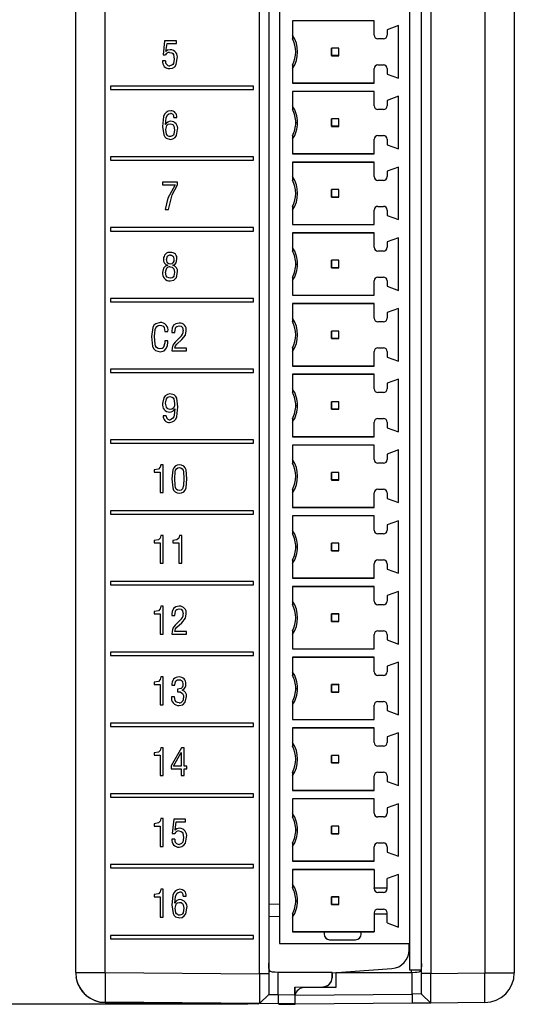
# Model space of a CAD drawing. Header units: millimetres. Extents: x 0 to 559, y 0 to 432.
# Tile 3 of 23: x 130 to 157, y 96 to 149. Entities that reach past the tile are written whole.
import ezdxf

# ---------------------------------------------------------------- set-up
doc = ezdxf.new("R2010")
doc.units = ezdxf.units.MM
doc.header["$LTSCALE"] = 2
doc.layers.add('DIMENSIONS', color=140, linetype='Continuous', lineweight=25)
doc.styles.add('SLDTEXTSTYLE0', font='TXT', dxfattribs={"width": 0.7})
doc.dimstyles.new('SLDDIMSTYLE0', dxfattribs={"dimtxt": 4.316016, "dimasz": 6.604, "dimexe": 0, "dimexo": 0.0625, "dimgap": 1.079004, "dimtad": 0, "dimtih": 1, "dimtoh": 1, "dimdec": 1, "dimrnd": 1e-09, "dimzin": 12, "dimdsep": 46, "dimtxsty": 'SLDTEXTSTYLE0', "dimsah": 1, "dimcen": 0.09, "dimadec": 0, "dimazin": 3, "dimtfac": 1, "dimtdec": 1, "dimtofl": 0, "dimtmove": 0, "dimatfit": 3, "dimfxl": 0, "dimfrac": 2, "dimtolj": 1, "dimtzin": 12, "dimarcsym": 0})

# ---------------------------------------------------------------- blocks, each defined once
blk = doc.blocks.new('_D')
at = {"layer": 'DIMENSIONS'}
for p, q in [((132.632, 200.337), (105.236, 200.337)), ((111.586, 200.337), (111.586, 155.89)), ((105.173, 148.064), (103.724, 148.064)), ((103.724, 148.064), (103.724, 141.204)), ((117.999, 148.064), (119.448, 148.064)), ((119.448, 148.064), (119.448, 141.204)), ((103.724, 141.204), (105.173, 141.204)), ((119.448, 141.204), (117.999, 141.204)), ((111.586, 95.791), (111.586, 140.238)), ((142.284, 95.791), (105.236, 95.791))]:
    blk.add_line(p, q, dxfattribs=at)
for points in [[(111.586, 200.337), (110.57, 193.733), (112.602, 193.733)], [(111.586, 95.791), (112.602, 102.395), (110.57, 102.395)]]:
    blk.add_solid(points, dxfattribs=at)
at = {"layer": 'DIMENSIONS', "char_height": 4.2333, "attachment_point": 1, "style": 'SLDTEXTSTYLE0'}
for s, insert in [('104.5', (103.378, 154.487)), ('4.12', (105.173, 146.662))]:
    blk.add_mtext(s, dxfattribs=dict(at, insert=insert))

msp = doc.modelspace()

# ---------------------------------------------------------------- linework, layer by layer
for p, q in [((142.921, 97.426), (142.921, 169.231)), ((143.416, 169.231), (143.416, 97.426)), ((151.629, 97.455), (151.629, 169.214)), ((152.129, 168.964), (152.129, 97.455)), ((155.043, 168.964), (155.043, 97.481)), ((156.629, 168.964), (156.629, 97.481)), ((143.987, 168.402), (143.987, 99.067)), ((150.987, 168.402), (150.987, 99.067)), ((150.989, 168.214), (150.989, 97.644)), ((134.603, 97.498), (134.603, 162.371)), ((133.017, 97.498), (133.017, 162.121)), ((149.087, 148.742), (144.687, 148.742)), ((144.687, 148.742), (144.687, 147.771)), ((149.087, 148.732), (144.687, 148.732)), ((149.087, 147.962), (149.087, 148.742)), ((150.387, 148.477), (149.787, 148.258)), ((150.387, 145.647), (150.387, 148.477)), ((149.787, 148.258), (149.787, 147.962)), ((137.803, 147.665), (137.718, 146.898)), ((137.803, 147.665), (137.719, 146.898)), ((138.437, 147.665), (137.803, 147.665)), ((137.868, 147.082), (137.935, 147.519)), ((137.935, 147.519), (138.437, 147.519)), ((138.437, 147.519), (138.437, 147.665)), ((149.587, 147.762), (149.287, 147.762)), ((137.718, 146.898), (137.86, 146.898)), ((137.872, 147.078), (137.868, 147.082)), ((137.872, 147.078), (137.872, 147.078)), ((138.072, 147.036), (138.072, 147.036)), ((146.787, 147.262), (146.781, 147.267)), ((147.192, 147.267), (146.781, 147.267)), ((146.781, 147.267), (146.781, 146.857)), ((146.787, 146.862), (146.781, 146.857)), ((146.781, 146.857), (147.192, 146.857)), ((147.187, 147.262), (146.787, 147.262)), ((146.787, 146.862), (146.787, 147.262)), ((147.187, 146.862), (146.787, 146.862)), ((147.192, 147.267), (147.187, 147.262)), ((147.187, 146.862), (147.187, 147.262)), ((147.192, 146.857), (147.187, 146.862)), ((147.192, 146.857), (147.192, 147.267)), ((137.858, 146.587), (137.693, 146.587)), ((138.082, 146.311), (138.082, 146.311)), ((138.324, 146.679), (138.324, 146.679)), ((144.687, 146.353), (144.687, 145.382)), ((149.287, 146.362), (149.587, 146.362)), ((149.087, 145.382), (149.087, 146.162)), ((149.787, 146.162), (149.787, 145.866)), ((149.787, 145.866), (150.387, 145.647)), ((144.687, 145.392), (149.087, 145.392)), ((144.687, 145.382), (149.087, 145.382)), ((142.59, 145.221), (134.891, 145.221)), ((134.891, 145.221), (134.891, 145.041)), ((134.891, 145.221), (134.891, 145.041)), ((134.891, 145.041), (142.59, 145.041)), ((142.59, 145.041), (142.59, 145.221)), ((149.087, 144.937), (144.687, 144.937)), ((144.687, 144.937), (144.687, 143.966)), ((149.087, 144.927), (144.687, 144.927)), ((149.087, 144.157), (149.087, 144.937)), ((150.387, 144.672), (149.787, 144.453)), ((149.787, 144.453), (149.787, 144.157)), ((150.387, 141.842), (150.387, 144.672)), ((138.113, 143.746), (138.113, 143.746)), ((149.587, 143.957), (149.287, 143.957)), ((137.862, 143.155), (137.858, 143.155)), ((137.862, 143.155), (137.862, 143.155)), ((138.105, 143.189), (138.105, 143.189)), ((138.307, 143.531), (138.468, 143.532)), ((144.867, 143.257), (144.967, 143.257)), ((146.781, 143.462), (146.781, 143.052)), ((146.787, 143.457), (146.781, 143.462)), ((147.192, 143.462), (146.781, 143.462)), ((146.787, 143.057), (146.787, 143.457)), ((147.187, 143.457), (146.787, 143.457)), ((147.192, 143.462), (147.187, 143.457)), ((147.187, 143.057), (147.187, 143.457)), ((147.192, 143.052), (147.192, 143.462)), ((137.694, 143.052), (137.693, 143.052)), ((138.342, 142.869), (138.343, 142.869)), ((138.343, 142.869), (138.343, 142.869)), ((146.787, 143.057), (146.781, 143.052)), ((146.781, 143.052), (147.192, 143.052)), ((147.187, 143.057), (146.787, 143.057)), ((147.192, 143.052), (147.187, 143.057)), ((138.117, 142.501), (138.117, 142.501)), ((138.121, 142.355), (138.121, 142.355)), ((144.687, 142.548), (144.687, 141.577)), ((149.087, 141.577), (149.087, 142.357)), ((149.287, 142.557), (149.587, 142.557)), ((149.787, 142.357), (149.787, 142.061)), ((149.787, 142.061), (150.387, 141.842)), ((144.687, 141.587), (149.087, 141.587)), ((144.687, 141.577), (149.087, 141.577)), ((142.59, 141.411), (134.891, 141.411)), ((134.891, 141.411), (134.891, 141.231)), ((134.891, 141.411), (134.891, 141.231)), ((134.891, 141.231), (142.59, 141.231)), ((142.59, 141.231), (142.59, 141.411)), ((149.087, 141.127), (144.687, 141.127)), ((144.687, 141.127), (144.687, 140.156)), ((149.087, 141.117), (144.687, 141.117)), ((149.087, 140.347), (149.087, 141.127)), ((150.387, 140.862), (149.787, 140.643)), ((149.787, 140.643), (149.787, 140.347)), ((150.387, 138.032), (150.387, 140.862)), ((138.507, 140.045), (137.693, 140.045)), ((137.693, 140.045), (137.693, 139.899)), ((137.694, 140.045), (137.694, 139.899)), ((138.507, 139.911), (138.507, 140.045)), ((149.587, 140.147), (149.287, 140.147)), ((137.693, 139.899), (138.371, 139.899)), ((138.371, 139.899), (138.371, 139.899)), ((146.787, 139.647), (146.781, 139.652)), ((147.192, 139.652), (146.781, 139.652)), ((146.781, 139.652), (146.781, 139.242)), ((147.187, 139.647), (146.787, 139.647)), ((146.787, 139.247), (146.787, 139.647)), ((147.192, 139.652), (147.187, 139.647)), ((147.187, 139.247), (147.187, 139.647)), ((147.192, 139.242), (147.192, 139.652)), ((146.787, 139.247), (146.781, 139.242)), ((146.781, 139.242), (147.192, 139.242)), ((147.187, 139.247), (146.787, 139.247)), ((147.192, 139.242), (147.187, 139.247)), ((137.835, 138.582), (138.019, 138.582)), ((144.687, 138.738), (144.687, 137.767)), ((149.087, 137.767), (149.087, 138.547)), ((149.287, 138.747), (149.587, 138.747)), ((149.787, 138.547), (149.787, 138.251)), ((149.787, 138.251), (150.387, 138.032)), ((142.59, 137.601), (134.891, 137.601)), ((134.891, 137.601), (134.891, 137.421)), ((134.891, 137.601), (134.891, 137.421)), ((134.891, 137.421), (142.59, 137.421)), ((142.59, 137.421), (142.59, 137.601)), ((144.687, 137.777), (149.087, 137.777)), ((144.687, 137.767), (149.087, 137.767)), ((149.087, 137.322), (144.687, 137.322)), ((144.687, 137.322), (144.687, 136.351)), ((149.087, 137.312), (144.687, 137.312)), ((149.087, 136.542), (149.087, 137.322)), ((150.387, 137.057), (149.787, 136.838)), ((149.787, 136.838), (149.787, 136.542)), ((150.387, 134.227), (150.387, 137.057)), ((149.587, 136.342), (149.287, 136.342)), ((137.749, 135.912), (137.749, 135.912)), ((137.914, 135.894), (137.914, 135.894)), ((138.114, 136.126), (138.114, 136.126)), ((138.305, 135.888), (138.305, 135.888)), ((146.787, 135.842), (146.781, 135.847)), ((147.192, 135.847), (146.781, 135.847)), ((146.781, 135.847), (146.781, 135.437)), ((146.787, 135.442), (146.787, 135.842)), ((147.187, 135.842), (146.787, 135.842)), ((147.192, 135.847), (147.187, 135.842)), ((147.187, 135.442), (147.187, 135.842)), ((147.192, 135.437), (147.192, 135.847)), ((137.693, 135.194), (137.693, 135.194)), ((137.858, 135.2), (137.858, 135.2)), ((137.981, 135.577), (137.981, 135.573)), ((137.981, 135.577), (137.981, 135.577)), ((137.981, 135.577), (137.981, 135.573)), ((137.981, 135.573), (137.981, 135.573)), ((138.1, 135.495), (138.1, 135.495)), ((138.116, 135.641), (138.116, 135.641)), ((138.244, 135.573), (138.244, 135.577)), ((138.342, 135.202), (138.342, 135.202)), ((144.867, 135.642), (144.967, 135.642)), ((146.787, 135.442), (146.781, 135.437)), ((146.781, 135.437), (147.192, 135.437)), ((147.187, 135.442), (146.787, 135.442)), ((147.192, 135.437), (147.187, 135.442)), ((138.109, 134.735), (138.108, 134.735)), ((138.113, 134.881), (138.112, 134.881)), ((144.687, 134.933), (144.687, 133.962)), ((149.087, 133.962), (149.087, 134.742)), ((149.287, 134.942), (149.587, 134.942)), ((149.787, 134.742), (149.787, 134.446)), ((149.787, 134.446), (150.387, 134.227)), ((142.59, 133.791), (134.891, 133.791)), ((134.891, 133.791), (134.891, 133.611)), ((134.891, 133.791), (134.891, 133.611)), ((134.891, 133.611), (142.59, 133.611)), ((142.59, 133.611), (142.59, 133.791)), ((144.687, 133.972), (149.087, 133.972)), ((144.687, 133.962), (149.087, 133.962)), ((149.087, 133.512), (144.687, 133.512)), ((144.687, 133.512), (144.687, 132.541)), ((149.087, 133.502), (144.687, 133.502)), ((149.087, 132.732), (149.087, 133.512)), ((150.387, 133.247), (149.787, 133.028)), ((150.387, 130.417), (150.387, 133.247)), ((149.587, 132.532), (149.287, 132.532)), ((149.787, 133.028), (149.787, 132.732)), ((137.556, 132.353), (137.556, 132.353)), ((137.568, 132.499), (137.568, 132.499)), ((137.825, 132.019), (137.986, 132.019)), ((138.196, 132.046), (138.196, 131.954)), ((138.196, 132.046), (138.196, 132.046)), ((138.196, 132.046), (138.196, 131.954)), ((138.289, 132.347), (138.289, 132.347)), ((138.581, 132.316), (138.58, 132.316)), ((138.589, 132.462), (138.589, 132.462)), ((138.806, 132.05), (138.806, 132.05)), ((146.787, 132.032), (146.781, 132.037)), ((147.192, 132.037), (146.781, 132.037)), ((146.781, 132.037), (146.781, 131.627)), ((147.187, 132.032), (146.787, 132.032)), ((146.787, 131.632), (146.787, 132.032)), ((147.192, 132.037), (147.187, 132.032)), ((147.187, 131.632), (147.187, 132.032)), ((147.192, 131.627), (147.192, 132.037)), ((137.1, 131.733), (137.1, 131.733)), ((137.986, 131.504), (137.825, 131.505)), ((138.196, 131.954), (138.357, 131.954)), ((138.647, 131.712), (138.365, 131.434)), ((138.648, 131.712), (138.365, 131.434)), ((138.467, 131.328), (138.735, 131.575)), ((138.648, 131.712), (138.647, 131.712)), ((146.787, 131.632), (146.781, 131.627)), ((146.781, 131.627), (147.192, 131.627)), ((147.187, 131.632), (146.787, 131.632)), ((147.192, 131.627), (147.187, 131.632)), ((137.556, 131.071), (137.556, 131.071)), ((137.57, 130.925), (137.57, 130.925)), ((137.815, 131.401), (137.815, 131.401)), ((138.194, 130.962), (138.985, 130.962)), ((138.252, 131.283), (138.252, 131.283)), ((138.985, 131.108), (138.359, 131.108)), ((138.365, 131.434), (138.365, 131.434)), ((138.985, 130.962), (138.985, 131.108)), ((144.687, 131.123), (144.687, 130.152)), ((149.087, 130.152), (149.087, 130.932)), ((149.287, 131.132), (149.587, 131.132)), ((149.787, 130.932), (149.787, 130.636)), ((149.787, 130.636), (150.387, 130.417)), ((142.59, 129.981), (134.891, 129.981)), ((134.891, 129.981), (134.891, 129.801)), ((134.891, 129.981), (134.891, 129.801)), ((142.59, 129.801), (142.59, 129.981)), ((144.687, 130.162), (149.087, 130.162)), ((144.687, 130.152), (149.087, 130.152)), ((134.891, 129.801), (142.59, 129.801)), ((149.087, 129.707), (144.687, 129.707)), ((144.687, 129.707), (144.687, 128.736)), ((149.087, 129.697), (144.687, 129.697)), ((149.087, 128.927), (149.087, 129.707)), ((150.387, 129.442), (149.787, 129.223)), ((150.387, 126.612), (150.387, 129.442)), ((149.787, 129.223), (149.787, 128.927)), ((138.088, 128.652), (138.088, 128.652)), ((138.094, 128.506), (138.094, 128.506)), ((149.587, 128.727), (149.287, 128.727)), ((137.693, 128.128), (137.693, 128.128)), ((138.096, 127.817), (138.096, 127.817)), ((138.345, 128.132), (138.345, 128.132)), ((138.345, 128.132), (138.345, 128.132)), ((138.357, 127.852), (138.361, 127.852)), ((138.361, 127.852), (138.361, 127.852)), ((144.867, 128.027), (144.967, 128.027)), ((146.787, 128.227), (146.781, 128.232)), ((147.192, 128.232), (146.781, 128.232)), ((146.781, 128.232), (146.781, 127.822)), ((146.787, 127.827), (146.781, 127.822)), ((146.781, 127.822), (147.192, 127.822)), ((147.187, 128.227), (146.787, 128.227)), ((146.787, 127.827), (146.787, 128.227)), ((147.187, 127.827), (146.787, 127.827)), ((147.192, 128.232), (147.187, 128.227)), ((147.187, 127.827), (147.187, 128.227)), ((147.192, 127.822), (147.187, 127.827)), ((147.192, 127.822), (147.192, 128.232)), ((137.893, 127.475), (137.732, 127.476)), ((138.076, 127.671), (138.076, 127.671)), ((138.096, 127.261), (138.096, 127.261)), ((144.687, 127.318), (144.687, 126.347)), ((149.287, 127.327), (149.587, 127.327)), ((138.076, 127.115), (138.076, 127.115)), ((149.087, 126.347), (149.087, 127.127)), ((149.787, 127.127), (149.787, 126.831)), ((149.787, 126.831), (150.387, 126.612)), ((142.59, 126.171), (134.891, 126.171)), ((134.891, 126.171), (134.891, 125.991)), ((134.891, 126.171), (134.891, 125.991)), ((142.59, 125.991), (142.59, 126.171)), ((144.687, 126.357), (149.087, 126.357)), ((144.687, 126.347), (149.087, 126.347)), ((134.891, 125.991), (142.59, 125.991)), ((149.087, 125.897), (144.687, 125.897)), ((144.687, 125.897), (144.687, 124.926)), ((149.087, 125.887), (144.687, 125.887)), ((149.087, 125.117), (149.087, 125.897)), ((150.387, 125.632), (149.787, 125.413)), ((150.387, 122.802), (150.387, 125.632)), ((149.787, 125.413), (149.787, 125.117)), ((137.245, 124.564), (137.245, 124.436)), ((137.245, 124.564), (137.245, 124.564)), ((137.245, 124.564), (137.245, 124.436)), ((137.726, 124.842), (137.6, 124.842)), ((137.726, 123.342), (137.726, 124.842)), ((138.6, 124.842), (138.6, 124.842)), ((138.6, 124.696), (138.6, 124.696)), ((149.587, 124.917), (149.287, 124.917)), ((137.245, 124.436), (137.565, 124.436)), ((137.565, 124.436), (137.565, 123.342)), ((137.566, 124.436), (137.565, 124.436)), ((137.566, 124.436), (137.566, 123.342)), ((138.194, 124.076), (138.194, 124.076)), ((138.359, 124.103), (138.359, 124.103)), ((138.843, 124.103), (138.843, 124.103)), ((146.787, 124.417), (146.781, 124.422)), ((147.192, 124.422), (146.781, 124.422)), ((146.781, 124.422), (146.781, 124.012)), ((147.187, 124.417), (146.787, 124.417)), ((146.787, 124.017), (146.787, 124.417)), ((147.192, 124.422), (147.187, 124.417)), ((147.187, 124.017), (147.187, 124.417)), ((147.192, 124.012), (147.192, 124.422)), ((144.687, 123.508), (144.687, 122.537)), ((146.787, 124.017), (146.781, 124.012)), ((146.781, 124.012), (147.192, 124.012)), ((147.187, 124.017), (146.787, 124.017)), ((147.192, 124.012), (147.187, 124.017)), ((149.287, 123.517), (149.587, 123.517)), ((137.565, 123.342), (137.726, 123.342)), ((138.6, 123.451), (138.6, 123.451)), ((138.6, 123.305), (138.6, 123.305)), ((138.6, 123.305), (138.6, 123.305)), ((149.087, 122.537), (149.087, 123.317)), ((149.787, 123.317), (149.787, 123.021)), ((149.787, 123.021), (150.387, 122.802)), ((144.687, 122.547), (149.087, 122.547)), ((144.687, 122.537), (149.087, 122.537)), ((142.59, 122.361), (134.891, 122.361)), ((134.891, 122.361), (134.891, 122.181)), ((134.891, 122.361), (134.891, 122.181)), ((134.891, 122.181), (142.59, 122.181)), ((142.59, 122.181), (142.59, 122.361)), ((149.087, 122.092), (144.687, 122.092)), ((144.687, 122.092), (144.687, 121.121)), ((149.087, 122.082), (144.687, 122.082)), ((149.087, 121.312), (149.087, 122.092)), ((150.387, 121.827), (149.787, 121.608)), ((149.787, 121.608), (149.787, 121.312)), ((150.387, 118.997), (150.387, 121.827)), ((137.726, 121.032), (137.6, 121.032)), ((137.726, 119.532), (137.726, 121.032)), ((138.728, 121.032), (138.602, 121.032)), ((138.728, 119.532), (138.728, 121.032)), ((149.587, 121.112), (149.287, 121.112)), ((133.017, 120.438), (133.014, 120.438)), ((137.245, 120.754), (137.245, 120.626)), ((137.245, 120.754), (137.245, 120.754)), ((137.245, 120.754), (137.245, 120.626)), ((137.245, 120.626), (137.565, 120.626)), ((137.565, 120.626), (137.565, 119.532)), ((137.566, 120.626), (137.565, 120.626)), ((137.566, 120.626), (137.566, 119.532)), ((138.246, 120.754), (138.246, 120.626)), ((138.247, 120.754), (138.246, 120.754)), ((138.246, 120.626), (138.567, 120.626)), ((138.247, 120.754), (138.247, 120.626)), ((138.567, 120.626), (138.567, 119.532)), ((138.567, 120.626), (138.567, 120.626)), ((138.567, 120.626), (138.567, 119.532)), ((144.867, 120.412), (144.967, 120.412)), ((146.787, 120.612), (146.781, 120.617)), ((147.192, 120.617), (146.781, 120.617)), ((146.781, 120.617), (146.781, 120.207)), ((147.187, 120.612), (146.787, 120.612)), ((146.787, 120.212), (146.787, 120.612)), ((147.192, 120.617), (147.187, 120.612)), ((147.187, 120.212), (147.187, 120.612)), ((147.192, 120.207), (147.192, 120.617)), ((146.787, 120.212), (146.781, 120.207)), ((146.781, 120.207), (147.192, 120.207)), ((147.187, 120.212), (146.787, 120.212)), ((147.192, 120.207), (147.187, 120.212)), ((137.565, 119.532), (137.726, 119.532)), ((138.567, 119.532), (138.728, 119.532)), ((144.687, 119.703), (144.687, 118.732)), ((149.087, 118.732), (149.087, 119.512)), ((149.287, 119.712), (149.587, 119.712)), ((149.787, 119.512), (149.787, 119.216)), ((144.687, 118.742), (149.087, 118.742)), ((144.687, 118.732), (149.087, 118.732)), ((149.787, 119.216), (150.387, 118.997)), ((142.59, 118.551), (134.891, 118.551)), ((134.891, 118.551), (134.891, 118.371)), ((134.891, 118.551), (134.891, 118.371)), ((134.891, 118.371), (142.59, 118.371)), ((142.59, 118.371), (142.59, 118.551)), ((149.087, 118.282), (144.687, 118.282)), ((144.687, 118.282), (144.687, 117.311)), ((149.087, 118.272), (144.687, 118.272)), ((149.087, 117.502), (149.087, 118.282)), ((150.387, 118.017), (149.787, 117.798)), ((149.787, 117.798), (149.787, 117.502)), ((150.387, 115.187), (150.387, 118.017)), ((137.726, 117.222), (137.6, 117.222)), ((137.726, 115.722), (137.726, 117.222)), ((138.589, 117.222), (138.589, 117.222)), ((149.587, 117.302), (149.287, 117.302)), ((137.245, 116.944), (137.245, 116.816)), ((137.245, 116.944), (137.245, 116.944)), ((137.245, 116.944), (137.245, 116.816)), ((137.245, 116.816), (137.565, 116.816)), ((137.565, 116.816), (137.565, 115.722)), ((137.566, 116.816), (137.565, 116.816)), ((137.566, 116.816), (137.566, 115.722)), ((138.196, 116.806), (138.196, 116.714)), ((138.196, 116.806), (138.196, 116.806)), ((138.196, 116.806), (138.196, 116.714)), ((138.196, 116.714), (138.357, 116.714)), ((138.289, 117.107), (138.289, 117.107)), ((138.581, 117.076), (138.58, 117.076)), ((138.806, 116.81), (138.806, 116.81)), ((146.781, 116.807), (146.781, 116.397)), ((146.787, 116.802), (146.781, 116.807)), ((147.192, 116.807), (146.781, 116.807)), ((146.787, 116.402), (146.787, 116.802)), ((147.187, 116.802), (146.787, 116.802)), ((147.192, 116.807), (147.187, 116.802)), ((147.187, 116.402), (147.187, 116.802)), ((147.192, 116.397), (147.192, 116.807)), ((138.647, 116.472), (138.365, 116.194)), ((138.648, 116.472), (138.365, 116.194)), ((138.365, 116.194), (138.365, 116.194)), ((138.467, 116.088), (138.735, 116.335)), ((138.648, 116.472), (138.647, 116.472)), ((146.787, 116.402), (146.781, 116.397)), ((146.781, 116.397), (147.192, 116.397)), ((147.187, 116.402), (146.787, 116.402)), ((147.192, 116.397), (147.187, 116.402)), ((137.565, 115.722), (137.726, 115.722)), ((138.194, 115.722), (138.985, 115.722)), ((138.252, 116.043), (138.252, 116.043)), ((138.985, 115.868), (138.359, 115.868)), ((138.985, 115.722), (138.985, 115.868)), ((144.687, 115.893), (144.687, 114.922)), ((149.087, 114.922), (149.087, 115.702)), ((149.287, 115.902), (149.587, 115.902)), ((149.787, 115.702), (149.787, 115.406)), ((149.787, 115.406), (150.387, 115.187)), ((142.59, 114.741), (134.891, 114.741)), ((134.891, 114.741), (134.891, 114.561)), ((134.891, 114.741), (134.891, 114.561)), ((134.891, 114.561), (142.59, 114.561)), ((142.59, 114.561), (142.59, 114.741)), ((144.687, 114.932), (149.087, 114.932)), ((144.687, 114.922), (149.087, 114.922)), ((149.087, 114.477), (144.687, 114.477)), ((144.687, 114.477), (144.687, 113.506)), ((149.087, 114.467), (144.687, 114.467)), ((149.087, 113.697), (149.087, 114.477)), ((150.387, 114.212), (149.787, 113.993)), ((149.787, 113.993), (149.787, 113.697)), ((150.387, 111.382), (150.387, 114.212)), ((149.587, 113.497), (149.287, 113.497)), ((137.245, 113.134), (137.245, 113.006)), ((137.245, 113.134), (137.245, 113.134)), ((137.245, 113.134), (137.245, 113.006)), ((137.245, 113.006), (137.565, 113.006)), ((137.565, 113.006), (137.565, 111.912)), ((137.566, 113.006), (137.565, 113.006)), ((137.566, 113.006), (137.566, 111.912)), ((137.726, 113.412), (137.6, 113.412)), ((137.726, 111.912), (137.726, 113.412)), ((138.196, 112.971), (138.357, 112.971)), ((138.587, 113.266), (138.587, 113.266)), ((138.789, 113.019), (138.789, 113.019)), ((146.781, 113.002), (146.781, 112.592)), ((146.787, 112.997), (146.781, 113.002)), ((147.192, 113.002), (146.781, 113.002)), ((146.787, 112.597), (146.787, 112.997)), ((147.187, 112.997), (146.787, 112.997)), ((147.192, 113.002), (147.187, 112.997)), ((147.187, 112.597), (147.187, 112.997)), ((147.192, 112.592), (147.192, 113.002)), ((138.491, 112.763), (138.491, 112.617)), ((138.491, 112.763), (138.491, 112.763)), ((138.491, 112.763), (138.491, 112.617)), ((138.491, 112.617), (138.491, 112.617)), ((138.748, 112.704), (138.748, 112.708)), ((144.867, 112.797), (144.967, 112.797)), ((146.787, 112.597), (146.781, 112.592)), ((146.781, 112.592), (147.192, 112.592)), ((147.187, 112.597), (146.787, 112.597)), ((147.192, 112.592), (147.187, 112.597)), ((137.565, 111.912), (137.726, 111.912)), ((138.34, 112.351), (138.176, 112.351)), ((138.583, 111.875), (138.583, 111.875)), ((138.597, 112.021), (138.596, 112.021)), ((138.826, 112.297), (138.826, 112.297)), ((144.687, 112.088), (144.687, 111.117)), ((149.087, 111.117), (149.087, 111.897)), ((149.287, 112.097), (149.587, 112.097)), ((149.787, 111.897), (149.787, 111.601)), ((149.787, 111.601), (150.387, 111.382)), ((142.59, 110.931), (134.891, 110.931)), ((134.891, 110.931), (134.891, 110.751)), ((134.891, 110.931), (134.891, 110.751)), ((142.59, 110.751), (142.59, 110.931)), ((144.687, 111.127), (149.087, 111.127)), ((144.687, 111.117), (149.087, 111.117)), ((134.891, 110.751), (142.59, 110.751)), ((149.087, 110.667), (144.687, 110.667)), ((144.687, 110.667), (144.687, 109.696)), ((149.087, 110.657), (144.687, 110.657)), ((149.087, 109.887), (149.087, 110.667)), ((150.387, 110.402), (149.787, 110.183)), ((150.387, 107.572), (150.387, 110.402)), ((149.787, 110.183), (149.787, 109.887)), ((137.245, 109.324), (137.245, 109.196)), ((137.245, 109.324), (137.245, 109.324)), ((137.245, 109.324), (137.245, 109.196)), ((137.245, 109.196), (137.565, 109.196)), ((137.565, 109.196), (137.565, 108.102)), ((137.566, 109.196), (137.565, 109.196)), ((137.566, 109.196), (137.566, 108.102)), ((137.726, 109.602), (137.6, 109.602)), ((137.726, 108.102), (137.726, 109.602)), ((138.71, 109.602), (138.157, 108.623)), ((138.71, 109.602), (138.157, 108.623)), ((138.285, 108.619), (138.693, 109.34)), ((138.693, 109.34), (138.697, 109.34)), ((138.697, 109.34), (138.697, 109.34)), ((138.697, 109.34), (138.697, 108.619)), ((138.697, 109.34), (138.697, 108.619)), ((138.858, 109.602), (138.71, 109.602)), ((138.858, 108.619), (138.858, 109.602)), ((146.781, 109.192), (146.781, 108.782)), ((146.787, 109.187), (146.781, 109.192)), ((147.192, 109.192), (146.781, 109.192)), ((147.192, 109.192), (147.187, 109.187)), ((147.192, 108.782), (147.192, 109.192)), ((149.587, 109.687), (149.287, 109.687)), ((146.787, 108.787), (146.781, 108.782)), ((146.781, 108.782), (147.192, 108.782)), ((146.787, 108.787), (146.787, 109.187)), ((147.187, 109.187), (146.787, 109.187)), ((147.187, 108.787), (146.787, 108.787)), ((147.187, 108.787), (147.187, 109.187)), ((147.192, 108.782), (147.187, 108.787)), ((138.157, 108.623), (138.157, 108.473)), ((138.157, 108.623), (138.157, 108.623)), ((138.157, 108.623), (138.157, 108.473)), ((138.157, 108.473), (138.697, 108.473)), ((138.697, 108.619), (138.285, 108.619)), ((138.697, 108.619), (138.697, 108.619)), ((138.697, 108.473), (138.697, 108.102)), ((138.697, 108.473), (138.697, 108.473)), ((138.697, 108.473), (138.697, 108.102)), ((138.992, 108.619), (138.858, 108.619)), ((138.858, 108.102), (138.858, 108.473)), ((138.858, 108.473), (138.992, 108.473)), ((138.992, 108.473), (138.992, 108.619)), ((144.687, 108.278), (144.687, 107.307)), ((149.287, 108.287), (149.587, 108.287)), ((137.565, 108.102), (137.726, 108.102)), ((138.697, 108.102), (138.858, 108.102)), ((149.087, 107.307), (149.087, 108.087)), ((149.787, 108.087), (149.787, 107.791)), ((149.787, 107.791), (150.387, 107.572)), ((142.59, 107.121), (134.891, 107.121)), ((134.891, 107.121), (134.891, 106.941)), ((134.891, 107.121), (134.891, 106.941)), ((142.59, 106.941), (142.59, 107.121)), ((144.687, 107.317), (149.087, 107.317)), ((144.687, 107.307), (149.087, 107.307)), ((134.891, 106.941), (142.59, 106.941)), ((149.087, 106.857), (144.687, 106.857)), ((144.687, 106.857), (144.687, 105.886)), ((149.087, 106.847), (144.687, 106.847)), ((149.087, 106.077), (149.087, 106.857)), ((150.387, 106.592), (149.787, 106.373)), ((150.387, 103.762), (150.387, 106.592)), ((149.787, 106.373), (149.787, 106.077)), ((137.245, 105.514), (137.245, 105.386)), ((137.245, 105.514), (137.245, 105.514)), ((137.245, 105.514), (137.245, 105.386)), ((137.726, 105.792), (137.6, 105.792)), ((137.726, 104.292), (137.726, 105.792)), ((138.303, 105.755), (138.219, 104.988)), ((138.303, 105.755), (138.219, 104.988)), ((138.938, 105.755), (138.303, 105.755)), ((138.369, 105.172), (138.435, 105.609)), ((138.435, 105.609), (138.938, 105.609)), ((138.938, 105.609), (138.938, 105.755)), ((149.587, 105.877), (149.287, 105.877)), ((137.245, 105.386), (137.565, 105.386)), ((137.565, 105.386), (137.565, 104.292)), ((137.566, 105.386), (137.565, 105.386)), ((137.566, 105.386), (137.566, 104.292)), ((138.219, 104.988), (138.361, 104.988)), ((138.373, 105.168), (138.369, 105.172)), ((138.373, 105.168), (138.373, 105.168)), ((138.573, 105.126), (138.572, 105.126)), ((144.867, 105.177), (144.967, 105.177)), ((146.787, 105.377), (146.781, 105.382)), ((147.192, 105.382), (146.781, 105.382)), ((146.781, 105.382), (146.781, 104.972)), ((146.787, 104.977), (146.781, 104.972)), ((146.781, 104.972), (147.192, 104.972)), ((146.787, 104.977), (146.787, 105.377)), ((147.187, 105.377), (146.787, 105.377)), ((147.187, 104.977), (146.787, 104.977)), ((147.192, 105.382), (147.187, 105.377)), ((147.187, 104.977), (147.187, 105.377)), ((147.192, 104.972), (147.187, 104.977)), ((147.192, 104.972), (147.192, 105.382)), ((138.359, 104.677), (138.194, 104.677)), ((138.825, 104.769), (138.824, 104.769)), ((144.687, 104.468), (144.687, 103.497)), ((149.287, 104.477), (149.587, 104.477)), ((137.565, 104.292), (137.726, 104.292)), ((138.583, 104.401), (138.583, 104.401)), ((149.087, 103.497), (149.087, 104.277)), ((149.787, 104.277), (149.787, 103.981)), ((149.787, 103.981), (150.387, 103.762)), ((144.687, 103.507), (149.087, 103.507)), ((144.687, 103.497), (149.087, 103.497)), ((142.59, 103.311), (134.891, 103.311)), ((134.891, 103.311), (134.891, 103.131)), ((134.891, 103.311), (134.891, 103.131)), ((134.891, 103.131), (142.59, 103.131)), ((142.59, 103.131), (142.59, 103.311)), ((149.087, 103.047), (144.687, 103.047)), ((144.687, 103.047), (144.687, 102.076)), ((149.087, 103.037), (144.687, 103.037)), ((149.087, 103.047), (149.087, 102.067)), ((150.387, 102.782), (149.787, 102.563)), ((149.787, 102.067), (149.787, 102.563)), ((150.387, 99.952), (150.387, 102.782)), ((137.726, 101.982), (137.6, 101.982)), ((137.726, 100.482), (137.726, 101.982)), ((138.614, 101.836), (138.614, 101.836)), ((149.087, 102.067), (149.787, 102.067)), ((149.087, 102.017), (149.087, 102.067)), ((149.587, 101.817), (149.287, 101.817)), ((149.787, 102.017), (149.787, 102.067)), ((137.245, 101.704), (137.245, 101.576)), ((137.245, 101.704), (137.245, 101.704)), ((137.245, 101.704), (137.245, 101.576)), ((137.245, 101.576), (137.565, 101.576)), ((137.565, 101.576), (137.565, 100.482)), ((137.566, 101.576), (137.565, 101.576)), ((137.566, 101.576), (137.566, 100.482)), ((138.362, 101.245), (138.359, 101.245)), ((138.362, 101.245), (138.362, 101.245)), ((138.606, 101.279), (138.606, 101.279)), ((138.808, 101.621), (138.969, 101.622)), ((144.867, 101.367), (144.967, 101.367)), ((146.787, 101.567), (146.781, 101.572)), ((147.192, 101.572), (146.781, 101.572)), ((146.781, 101.572), (146.781, 101.162)), ((147.187, 101.567), (146.787, 101.567)), ((146.787, 101.167), (146.787, 101.567)), ((147.192, 101.572), (147.187, 101.567)), ((147.187, 101.167), (147.187, 101.567)), ((147.192, 101.162), (147.192, 101.572)), ((138.194, 101.142), (138.194, 101.142)), ((138.844, 100.959), (138.843, 100.959)), ((138.843, 100.959), (138.843, 100.959)), ((143.987, 101.167), (143.416, 101.187)), ((146.787, 101.167), (146.781, 101.162)), ((146.781, 101.162), (147.192, 101.162)), ((147.187, 101.167), (146.787, 101.167)), ((147.192, 101.162), (147.187, 101.167)), ((149.087, 100.717), (149.087, 100.667)), ((149.287, 100.917), (149.587, 100.917)), ((149.787, 100.667), (149.787, 100.717)), ((137.565, 100.482), (137.726, 100.482)), ((138.618, 100.591), (138.618, 100.591)), ((138.621, 100.445), (138.622, 100.445)), ((143.987, 100.499), (143.416, 100.514)), ((144.687, 100.658), (144.687, 99.687)), ((149.087, 100.667), (149.087, 99.687)), ((149.087, 100.667), (149.787, 100.667)), ((149.787, 100.171), (149.787, 100.667)), ((144.687, 99.697), (149.087, 99.697)), ((146.387, 99.687), (144.687, 99.687)), ((148.387, 99.694), (146.387, 99.694)), ((146.387, 99.694), (146.387, 99.687)), ((146.387, 99.687), (146.387, 99.571)), ((148.387, 99.687), (148.387, 99.694)), ((148.387, 99.571), (148.387, 99.687)), ((149.087, 99.687), (148.387, 99.687)), ((149.787, 100.171), (150.387, 99.952)), ((142.59, 99.501), (134.891, 99.501)), ((134.891, 99.501), (134.891, 99.321)), ((134.891, 99.501), (134.891, 99.321)), ((134.891, 99.321), (142.59, 99.321)), ((142.59, 99.321), (142.59, 99.501)), ((146.687, 99.271), (148.087, 99.271)), ((143.987, 99.067), (150.987, 99.067)), ((150.969, 98.717), (150.969, 99.067)), ((146.824, 97.494), (150.039, 97.719)), ((150.989, 97.644), (151.608, 97.644)), ((151.069, 97.644), (151.069, 97.494)), ((151.561, 97.644), (151.561, 97.561)), ((133.017, 97.498), (134.603, 97.498)), ((134.603, 97.498), (142.921, 97.426)), ((143.416, 97.426), (142.921, 97.426)), ((143.416, 97.426), (143.416, 96.321)), ((143.916, 96.313), (143.916, 97.512)), ((146.822, 97.512), (143.916, 97.512)), ((146.822, 97.238), (146.822, 97.512)), ((146.824, 97.494), (146.822, 97.494)), ((146.824, 97.494), (146.824, 97.221)), ((147.024, 97.494), (147.024, 96.694)), ((151.129, 97.494), (147.024, 97.494)), ((151.129, 96.342), (151.129, 97.494)), ((151.629, 96.351), (151.629, 97.455)), ((152.129, 97.455), (151.629, 97.455)), ((152.129, 97.455), (155.043, 97.481)), ((155.043, 97.481), (156.629, 97.481)), ((144.822, 96.712), (146.33, 96.738)), ((144.822, 96.305), (144.822, 96.712)), ((146.333, 96.721), (144.824, 96.694)), ((144.824, 96.194), (144.824, 96.694)), ((147.024, 96.694), (145.324, 96.694)), ((143.408, 96.313), (142.921, 95.826)), ((143.408, 96.313), (143.416, 96.321)), ((143.916, 96.313), (143.912, 95.817)), ((143.916, 96.313), (144.822, 96.305)), ((144.822, 96.305), (144.822, 95.809)), ((144.822, 96.192), (144.824, 96.191)), ((144.824, 95.791), (144.824, 96.194)), ((144.833, 96.287), (151.129, 96.342)), ((151.629, 96.351), (151.129, 96.342)), ((151.129, 96.342), (151.134, 95.847)), ((151.629, 96.351), (151.638, 96.342)), ((151.638, 96.342), (152.129, 95.855)), ((142.921, 95.826), (134.603, 95.898)), ((134.605, 95.881), (142.873, 95.809)), ((143.912, 95.817), (142.921, 95.826)), ((144.822, 95.809), (143.912, 95.817)), ((143.959, 95.799), (144.824, 95.791)), ((151.134, 95.847), (144.824, 95.791)), ((152.129, 95.855), (151.134, 95.847)), ((155.043, 95.881), (152.129, 95.855))]:
    msp.add_line(p, q)
at = {"flags": 128}
for points in [[(138.112, 147.182), (137.966, 147.15), (137.872, 147.078)], [(138.112, 147.182), (137.966, 147.15), (137.872, 147.078)], [(138.072, 147.036), (138.193, 147.01), (138.243, 146.974), (138.278, 146.922), (138.324, 146.679)], [(138.072, 147.036), (138.193, 147.01), (138.244, 146.974), (138.279, 146.922), (138.324, 146.679)], [(138.324, 146.679), (138.277, 146.439), (138.245, 146.386), (138.199, 146.345), (138.082, 146.311)], [(138.324, 146.679), (138.277, 146.439), (138.245, 146.386), (138.199, 146.345), (138.082, 146.311)], [(138.086, 146.165), (138.226, 146.189), (138.347, 146.261), (138.426, 146.378), (138.488, 146.705)], [(138.131, 143.892), (138.001, 143.867), (137.884, 143.805), (137.798, 143.704), (137.75, 143.58), (137.693, 143.052)], [(138.131, 143.892), (138.001, 143.867), (137.884, 143.805), (137.798, 143.704), (137.751, 143.58), (137.694, 143.052)], [(137.858, 143.155), (137.894, 143.505), (137.961, 143.666), (138.029, 143.721), (138.113, 143.746)], [(137.877, 142.884), (137.922, 143.094), (137.954, 143.137), (138, 143.167), (138.105, 143.189)], [(138.105, 143.189), (138.188, 143.176), (138.262, 143.134), (138.308, 143.064), (138.342, 142.869)], [(138.105, 143.189), (138.189, 143.176), (138.262, 143.134), (138.308, 143.064), (138.342, 142.869)], [(137.693, 143.052), (137.756, 142.593), (137.81, 142.49), (137.897, 142.414), (138.121, 142.355)], [(137.694, 143.052), (137.756, 142.593), (137.81, 142.49), (137.897, 142.414), (138.121, 142.355)], [(138.117, 142.501), (138.053, 142.508), (137.994, 142.533), (137.946, 142.576), (137.912, 142.631), (137.877, 142.884)], [(138.343, 142.869), (138.303, 142.631), (138.275, 142.577), (138.232, 142.536), (138.117, 142.501)], [(138.343, 142.869), (138.303, 142.631), (138.275, 142.577), (138.232, 142.536), (138.117, 142.501)], [(138.121, 142.355), (138.253, 142.381), (138.364, 142.457), (138.443, 142.568), (138.507, 142.878)], [(138.371, 139.899), (137.985, 139.195), (137.835, 138.582)], [(138.371, 139.899), (137.985, 139.195), (137.836, 138.582)], [(138.019, 138.582), (138.203, 139.36), (138.507, 139.911)], [(138.116, 135.641), (138.048, 135.651), (137.987, 135.682), (137.945, 135.736), (137.914, 135.894)], [(138.114, 136.126), (138.178, 136.118), (138.237, 136.089), (138.276, 136.038), (138.305, 135.888)], [(138.114, 136.126), (138.179, 136.118), (138.237, 136.089), (138.276, 136.038), (138.305, 135.888)], [(138.305, 135.888), (138.296, 135.789), (138.256, 135.699), (138.192, 135.654), (138.116, 135.641)], [(138.305, 135.888), (138.296, 135.789), (138.256, 135.699), (138.193, 135.654), (138.116, 135.641)], [(138.244, 135.577), (138.356, 135.623), (138.432, 135.716), (138.47, 135.902)], [(137.981, 135.573), (137.847, 135.519), (137.747, 135.414), (137.693, 135.194)], [(137.981, 135.573), (137.847, 135.519), (137.747, 135.414), (137.693, 135.194)], [(138.112, 134.881), (138.026, 134.893), (137.949, 134.932), (137.897, 135.001), (137.858, 135.2)], [(138.1, 135.495), (138.217, 135.469), (138.301, 135.385), (138.342, 135.202)], [(138.1, 135.495), (138.218, 135.469), (138.302, 135.385), (138.342, 135.202)], [(138.108, 134.735), (138.301, 134.777), (138.44, 134.915), (138.507, 135.216)], [(138.342, 135.202), (138.295, 134.987), (138.263, 134.943), (138.219, 134.908), (138.112, 134.881)], [(138.342, 135.202), (138.296, 134.987), (138.263, 134.943), (138.219, 134.908), (138.113, 134.881)], [(137.568, 132.499), (137.325, 132.432), (137.231, 132.347), (137.173, 132.234), (137.1, 131.733)], [(137.568, 132.499), (137.325, 132.432), (137.231, 132.347), (137.173, 132.234), (137.1, 131.733)], [(137.265, 131.737), (137.301, 132.113), (137.33, 132.203), (137.384, 132.281), (137.463, 132.332), (137.556, 132.353)], [(137.556, 132.353), (137.646, 132.34), (137.727, 132.3), (137.781, 132.227), (137.825, 132.019)], [(137.556, 132.353), (137.646, 132.34), (137.727, 132.3), (137.781, 132.227), (137.825, 132.019)], [(138.289, 132.347), (138.212, 132.186), (138.196, 132.046)], [(138.289, 132.347), (138.212, 132.186), (138.196, 132.046)], [(138.589, 132.462), (138.407, 132.43), (138.289, 132.347)], [(138.589, 132.462), (138.408, 132.43), (138.289, 132.347)], [(138.357, 131.954), (138.388, 132.193), (138.417, 132.247), (138.464, 132.286), (138.58, 132.316)], [(138.58, 132.316), (138.69, 132.295), (138.77, 132.221), (138.806, 132.05)], [(138.581, 132.316), (138.69, 132.295), (138.771, 132.221), (138.806, 132.05)], [(138.735, 131.575), (138.926, 131.812), (138.971, 132.046)], [(137.1, 131.733), (137.161, 131.205), (137.217, 131.084), (137.314, 130.994), (137.57, 130.925)], [(137.1, 131.733), (137.161, 131.205), (137.217, 131.084), (137.315, 130.994), (137.57, 130.925)], [(137.556, 131.071), (137.458, 131.095), (137.375, 131.153), (137.32, 131.237), (137.292, 131.334), (137.265, 131.737)], [(137.825, 131.505), (137.819, 131.447), (137.815, 131.401)], [(137.825, 131.505), (137.819, 131.447), (137.815, 131.401)], [(137.978, 131.411), (137.983, 131.463), (137.986, 131.504)], [(137.815, 131.401), (137.753, 131.176), (137.718, 131.129), (137.67, 131.096), (137.556, 131.071)], [(137.815, 131.401), (137.753, 131.176), (137.718, 131.129), (137.67, 131.096), (137.556, 131.071)], [(137.57, 130.925), (137.773, 130.976), (137.893, 131.089)], [(137.893, 131.089), (137.962, 131.264), (137.978, 131.411)], [(138.252, 131.283), (138.205, 131.106), (138.194, 130.962)], [(138.252, 131.283), (138.205, 131.106), (138.194, 130.962)], [(138.365, 131.434), (138.294, 131.355), (138.252, 131.283)], [(138.365, 131.434), (138.294, 131.355), (138.252, 131.283)], [(138.359, 131.108), (138.395, 131.243), (138.467, 131.328)], [(138.088, 128.652), (137.954, 128.627), (137.84, 128.552), (137.76, 128.442), (137.693, 128.128)], [(138.088, 128.652), (137.954, 128.627), (137.84, 128.552), (137.76, 128.442), (137.693, 128.128)], [(137.858, 128.159), (137.904, 128.389), (137.935, 128.439), (137.981, 128.476), (138.094, 128.506)], [(138.525, 127.955), (138.46, 128.418), (138.404, 128.52), (138.314, 128.595), (138.088, 128.652)], [(138.094, 128.506), (138.215, 128.473), (138.263, 128.432), (138.296, 128.379), (138.345, 128.132)], [(138.094, 128.506), (138.215, 128.473), (138.264, 128.432), (138.297, 128.379), (138.345, 128.132)], [(138.096, 127.817), (137.982, 127.845), (137.935, 127.88), (137.903, 127.929), (137.858, 128.159)], [(138.076, 127.115), (138.208, 127.139), (138.327, 127.2), (138.416, 127.299), (138.466, 127.423), (138.525, 127.955)], [(138.345, 128.132), (138.33, 128.006), (138.276, 127.892), (138.195, 127.835), (138.096, 127.817)], [(138.345, 128.132), (138.33, 128.006), (138.276, 127.892), (138.194, 127.835), (138.096, 127.817)], [(138.361, 127.852), (138.323, 127.499), (138.298, 127.414), (138.252, 127.338), (138.182, 127.285), (138.096, 127.261)], [(138.361, 127.852), (138.323, 127.499), (138.298, 127.414), (138.252, 127.338), (138.182, 127.285), (138.096, 127.261)], [(137.6, 124.842), (137.566, 124.702), (137.467, 124.602), (137.245, 124.564)], [(137.6, 124.842), (137.566, 124.702), (137.467, 124.602), (137.245, 124.564)], [(138.6, 124.842), (138.481, 124.819), (138.373, 124.763), (138.294, 124.671), (138.249, 124.558), (138.194, 124.076)], [(138.6, 124.842), (138.481, 124.819), (138.373, 124.763), (138.294, 124.671), (138.25, 124.558), (138.194, 124.076)], [(138.359, 124.103), (138.379, 124.458), (138.399, 124.545), (138.443, 124.622), (138.514, 124.675), (138.6, 124.696)], [(139.008, 124.076), (138.961, 124.565), (138.916, 124.679), (138.832, 124.769), (138.721, 124.821), (138.6, 124.842)], [(138.6, 124.696), (138.685, 124.671), (138.756, 124.619), (138.802, 124.543), (138.824, 124.457), (138.843, 124.103)], [(138.6, 124.696), (138.685, 124.671), (138.756, 124.619), (138.802, 124.543), (138.823, 124.457), (138.843, 124.103)], [(138.194, 124.076), (138.247, 123.591), (138.292, 123.477), (138.372, 123.385), (138.48, 123.328), (138.6, 123.305)], [(138.194, 124.076), (138.247, 123.591), (138.292, 123.477), (138.372, 123.385), (138.48, 123.328), (138.6, 123.305)], [(138.6, 123.451), (138.505, 123.472), (138.428, 123.53), (138.385, 123.617), (138.369, 123.713), (138.359, 124.103)], [(138.843, 124.103), (138.825, 123.718), (138.766, 123.537), (138.693, 123.475), (138.6, 123.451)], [(138.843, 124.103), (138.825, 123.718), (138.766, 123.537), (138.693, 123.475), (138.6, 123.451)], [(138.6, 123.305), (138.722, 123.325), (138.832, 123.38), (138.913, 123.472), (138.957, 123.587), (139.008, 124.076)], [(137.6, 121.032), (137.566, 120.892), (137.467, 120.792), (137.245, 120.754)], [(137.6, 121.032), (137.566, 120.892), (137.467, 120.792), (137.245, 120.754)], [(138.602, 121.032), (138.567, 120.892), (138.468, 120.792), (138.246, 120.754)], [(138.602, 121.032), (138.568, 120.892), (138.468, 120.792), (138.247, 120.754)], [(137.6, 117.222), (137.566, 117.082), (137.467, 116.982), (137.245, 116.944)], [(137.6, 117.222), (137.566, 117.082), (137.467, 116.982), (137.245, 116.944)], [(138.589, 117.222), (138.407, 117.19), (138.289, 117.107)], [(138.589, 117.222), (138.408, 117.19), (138.289, 117.107)], [(138.289, 117.107), (138.212, 116.946), (138.196, 116.806)], [(138.289, 117.107), (138.212, 116.946), (138.196, 116.806)], [(138.357, 116.714), (138.388, 116.953), (138.417, 117.007), (138.464, 117.046), (138.58, 117.076)], [(138.58, 117.076), (138.69, 117.055), (138.77, 116.981), (138.806, 116.81)], [(138.581, 117.076), (138.69, 117.055), (138.771, 116.981), (138.806, 116.81)], [(138.735, 116.335), (138.926, 116.572), (138.971, 116.806)], [(138.365, 116.194), (138.294, 116.115), (138.252, 116.043)], [(138.365, 116.194), (138.294, 116.115), (138.252, 116.043)], [(138.359, 115.868), (138.395, 116.003), (138.467, 116.088)], [(138.252, 116.043), (138.205, 115.866), (138.194, 115.722)], [(138.252, 116.043), (138.205, 115.866), (138.194, 115.722)], [(137.6, 113.412), (137.566, 113.272), (137.467, 113.172), (137.245, 113.134)], [(137.6, 113.412), (137.566, 113.272), (137.467, 113.172), (137.245, 113.134)], [(138.357, 112.971), (138.367, 113.092), (138.414, 113.202), (138.493, 113.252), (138.587, 113.266)], [(138.789, 113.019), (138.781, 112.933), (138.754, 112.851), (138.692, 112.792), (138.491, 112.763)], [(138.789, 113.019), (138.781, 112.933), (138.754, 112.851), (138.692, 112.792), (138.491, 112.763)], [(138.587, 113.266), (138.655, 113.258), (138.717, 113.23), (138.76, 113.177), (138.789, 113.019)], [(138.587, 113.266), (138.655, 113.258), (138.717, 113.23), (138.76, 113.177), (138.789, 113.019)], [(138.491, 112.617), (138.645, 112.606), (138.775, 112.531), (138.818, 112.418), (138.826, 112.297)], [(138.491, 112.617), (138.645, 112.606), (138.776, 112.531), (138.818, 112.418), (138.826, 112.297)], [(138.596, 112.021), (138.507, 112.033), (138.425, 112.071), (138.37, 112.142), (138.34, 112.351)], [(138.583, 111.875), (138.778, 111.914), (138.92, 112.049), (138.987, 112.353)], [(137.6, 109.602), (137.566, 109.462), (137.467, 109.362), (137.245, 109.324)], [(137.6, 109.602), (137.566, 109.462), (137.467, 109.362), (137.245, 109.324)], [(137.6, 105.792), (137.566, 105.652), (137.467, 105.552), (137.245, 105.514)], [(137.6, 105.792), (137.566, 105.652), (137.467, 105.552), (137.245, 105.514)], [(138.613, 105.272), (138.466, 105.24), (138.373, 105.168)], [(138.613, 105.272), (138.466, 105.24), (138.373, 105.168)], [(138.572, 105.126), (138.693, 105.1), (138.744, 105.064), (138.779, 105.012), (138.824, 104.769)], [(138.573, 105.126), (138.694, 105.1), (138.744, 105.064), (138.779, 105.012), (138.825, 104.769)], [(138.824, 104.769), (138.778, 104.529), (138.745, 104.476), (138.7, 104.435), (138.583, 104.401)], [(138.825, 104.769), (138.778, 104.529), (138.746, 104.476), (138.7, 104.435), (138.583, 104.401)], [(138.587, 104.255), (138.727, 104.279), (138.848, 104.351), (138.926, 104.468), (138.989, 104.795)], [(137.6, 101.982), (137.566, 101.842), (137.467, 101.742), (137.245, 101.704)], [(137.6, 101.982), (137.566, 101.842), (137.467, 101.742), (137.245, 101.704)], [(138.632, 101.982), (138.502, 101.957), (138.385, 101.895), (138.299, 101.794), (138.251, 101.67), (138.194, 101.142)], [(138.632, 101.982), (138.502, 101.957), (138.385, 101.895), (138.299, 101.794), (138.251, 101.67), (138.194, 101.142)], [(138.359, 101.245), (138.395, 101.595), (138.461, 101.756), (138.529, 101.811), (138.614, 101.836)], [(138.378, 100.974), (138.423, 101.184), (138.455, 101.227), (138.5, 101.257), (138.606, 101.279)], [(138.606, 101.279), (138.689, 101.266), (138.762, 101.224), (138.809, 101.154), (138.843, 100.959)], [(138.606, 101.279), (138.689, 101.266), (138.762, 101.224), (138.809, 101.154), (138.843, 100.959)], [(138.194, 101.142), (138.257, 100.683), (138.311, 100.58), (138.398, 100.504), (138.621, 100.445)], [(138.194, 101.142), (138.257, 100.683), (138.311, 100.58), (138.398, 100.504), (138.622, 100.445)], [(138.618, 100.591), (138.554, 100.598), (138.495, 100.623), (138.447, 100.666), (138.413, 100.721), (138.378, 100.974)], [(138.844, 100.959), (138.804, 100.721), (138.776, 100.667), (138.733, 100.626), (138.618, 100.591)], [(138.843, 100.959), (138.804, 100.721), (138.776, 100.667), (138.732, 100.626), (138.618, 100.591)], [(138.622, 100.445), (138.754, 100.471), (138.865, 100.547), (138.943, 100.658), (139.008, 100.968)], [(143.916, 97.512), (143.752, 97.513), (143.607, 97.524), (143.502, 97.564), (143.447, 97.634), (143.424, 97.729), (143.417, 97.858), (143.416, 98.012)], [(151.629, 97.994), (151.629, 97.863), (151.624, 97.741), (151.606, 97.637), (151.563, 97.562), (151.494, 97.52), (151.383, 97.499), (151.292, 97.496), (151.129, 97.494)], [(144.824, 96.194), (144.827, 96.247), (144.833, 96.287)]]:
    msp.add_lwpolyline(points, dxfattribs=at)
for centre, radius, start, end in [((143.38, 147.062), 1.586, 325.437, 34.563), ((149.287, 147.962), 0.2, 180, 270), ((149.587, 147.962), 0.2, 270, 0), ((143.38, 147.062), 1.486, 331.5107, 28.4893), ((138.06, 146.823), 0.214, 86.8728, 159.3449), ((138.09, 146.778), 0.405, 349.669, 86.8121), ((138.055, 146.53), 0.366, 170.9593, 274.8079), ((138.055, 146.53), 0.366, 170.9593, 274.8079), ((138.079, 146.538), 0.226, 167.3189, 270.699), ((149.287, 146.162), 0.2, 90, 180), ((149.587, 146.162), 0.2, 0, 90), ((138.125, 143.561), 0.185, 350.6508, 93.6627), ((138.125, 143.561), 0.185, 350.6508, 93.6627), ((138.142, 143.564), 0.328, 354.2859, 91.9006), ((143.38, 143.257), 1.586, 0, 34.563), ((143.38, 143.257), 1.486, 0, 28.4893), ((149.287, 144.157), 0.2, 180, 270), ((149.587, 144.157), 0.2, 270, 0), ((138.131, 143.044), 0.291, 89.6722, 157.5967), ((138.131, 143.044), 0.291, 89.6722, 157.5967), ((138.118, 142.941), 0.394, 350.8231, 87.8287), ((143.38, 143.257), 1.486, 331.5107, 0), ((143.38, 143.257), 1.586, 325.437, 0), ((149.287, 142.357), 0.2, 90, 180), ((149.587, 142.357), 0.2, 0, 90), ((143.38, 139.447), 1.586, 325.437, 34.563), ((143.38, 139.447), 1.486, 331.5107, 28.4893), ((149.287, 140.347), 0.2, 180, 270), ((149.587, 140.347), 0.2, 270, 0), ((149.287, 138.547), 0.2, 90, 180), ((149.587, 138.547), 0.2, 0, 90), ((138.093, 135.929), 0.345, 84.5236, 182.7282), ((138.093, 135.929), 0.345, 84.5236, 182.7282), ((138.144, 135.944), 0.328, 352.5953, 93.2636), ((143.38, 135.642), 1.586, 0, 34.563), ((143.38, 135.642), 1.486, 0, 28.4893), ((149.287, 136.542), 0.2, 180, 270), ((149.587, 136.542), 0.2, 270, 0), ((138.035, 135.863), 0.291, 170.1987, 259.1895), ((138.036, 135.863), 0.291, 170.1987, 259.1895), ((138.105, 135.931), 0.195, 87.4307, 190.9841), ((138.088, 135.134), 0.4, 171.3684, 272.8989), ((138.088, 135.134), 0.4, 171.3684, 272.8989), ((138.106, 135.244), 0.252, 91.269, 189.9001), ((138.181, 135.251), 0.328, 353.8476, 78.9761), ((143.38, 135.642), 1.486, 331.5107, 0), ((143.38, 135.642), 1.586, 325.437, 0), ((149.287, 134.742), 0.2, 90, 180), ((149.587, 134.742), 0.2, 0, 90), ((143.38, 131.832), 1.586, 325.437, 34.563), ((143.38, 131.832), 1.486, 331.5107, 28.4893), ((149.287, 132.732), 0.2, 180, 270), ((149.587, 132.732), 0.2, 270, 0), ((137.573, 132.081), 0.418, 351.4947, 90.6778), ((138.605, 132.094), 0.369, 352.5845, 92.5462), ((138.416, 132.026), 0.39, 306.2964, 3.4781), ((138.417, 132.026), 0.39, 306.2964, 3.4781), ((149.287, 130.932), 0.2, 90, 180), ((149.587, 130.932), 0.2, 0, 90), ((143.38, 128.027), 1.586, 0, 34.563), ((149.287, 128.927), 0.2, 180, 270), ((149.587, 128.927), 0.2, 270, 0), ((143.38, 128.027), 1.486, 0, 28.4893), ((138.085, 128.068), 0.397, 171.2337, 268.6319), ((138.086, 128.068), 0.397, 171.2337, 268.6319), ((138.079, 127.975), 0.304, 269.4047, 336.02), ((143.38, 128.027), 1.486, 331.5107, 0), ((143.38, 128.027), 1.586, 325.437, 0), ((138.06, 127.444), 0.329, 174.5079, 272.8043), ((138.06, 127.444), 0.329, 174.5079, 272.8043), ((138.079, 127.448), 0.188, 171.6272, 275.2657), ((149.287, 127.127), 0.2, 90, 180), ((149.587, 127.127), 0.2, 0, 90), ((143.38, 124.217), 1.586, 325.437, 34.563), ((149.287, 125.117), 0.2, 180, 270), ((149.587, 125.117), 0.2, 270, 0), ((143.38, 124.217), 1.486, 331.5107, 28.4893), ((149.287, 123.317), 0.2, 90, 180), ((149.587, 123.317), 0.2, 0, 90), ((143.38, 120.412), 1.586, 0, 34.563), ((143.38, 120.412), 1.486, 0, 28.4893), ((149.287, 121.312), 0.2, 180, 270), ((149.587, 121.312), 0.2, 270, 0), ((143.38, 120.412), 1.486, 331.5107, 0), ((143.38, 120.412), 1.586, 325.437, 0), ((149.287, 119.512), 0.2, 90, 180), ((149.587, 119.512), 0.2, 0, 90), ((138.605, 116.854), 0.369, 352.5845, 92.5462), ((143.38, 116.602), 1.586, 325.437, 34.563), ((143.38, 116.602), 1.486, 331.5107, 28.4893), ((149.287, 117.502), 0.2, 180, 270), ((149.587, 117.502), 0.2, 270, 0), ((138.416, 116.786), 0.39, 306.2964, 3.4781), ((138.417, 116.786), 0.39, 306.2964, 3.4781), ((149.287, 115.702), 0.2, 90, 180), ((149.587, 115.702), 0.2, 0, 90), ((143.38, 112.797), 1.586, 0, 34.563), ((143.38, 112.797), 1.486, 0, 28.4893), ((149.287, 113.697), 0.2, 180, 270), ((149.587, 113.697), 0.2, 270, 360), ((138.573, 113.031), 0.382, 87.2773, 188.959), ((138.573, 113.031), 0.382, 87.2773, 188.959), ((138.606, 113.067), 0.345, 356.0823, 92.5932), ((138.648, 112.998), 0.306, 289.1419, 8.62), ((138.668, 112.392), 0.322, 352.9388, 75.5009), ((143.38, 112.797), 1.486, 331.5107, 0), ((143.38, 112.797), 1.586, 325.437, 0), ((138.563, 112.27), 0.395, 168.1843, 272.9246), ((138.563, 112.27), 0.395, 168.1843, 272.9246), ((138.592, 112.258), 0.237, 270.9926, 9.4812), ((138.593, 112.258), 0.237, 270.9926, 9.4812), ((149.287, 111.897), 0.2, 90, 180), ((149.587, 111.897), 0.2, 0, 90), ((143.38, 108.987), 1.586, 325.437, 34.563), ((149.287, 109.887), 0.2, 180, 270), ((149.587, 109.887), 0.2, 270, 0), ((143.38, 108.987), 1.486, 331.5107, 28.4893), ((149.287, 108.087), 0.2, 90, 180), ((149.587, 108.087), 0.2, 0, 90), ((143.38, 105.177), 1.586, 0, 34.563), ((149.287, 106.077), 0.2, 180, 270), ((149.587, 106.077), 0.2, 270, 0), ((143.38, 105.177), 1.486, 0, 28.4893), ((138.561, 104.913), 0.214, 86.8728, 159.3449), ((138.59, 104.868), 0.405, 349.669, 86.8121), ((143.38, 105.177), 1.486, 331.5107, 0), ((143.38, 105.177), 1.586, 325.437, 0), ((138.556, 104.62), 0.366, 170.9593, 274.8079), ((138.556, 104.62), 0.366, 170.9593, 274.8079), ((138.58, 104.628), 0.226, 167.3189, 270.699), ((149.287, 104.277), 0.2, 90, 180), ((149.587, 104.277), 0.2, 0, 90), ((138.625, 101.651), 0.185, 350.6508, 93.6627), ((138.626, 101.651), 0.185, 350.6508, 93.6627), ((138.643, 101.654), 0.328, 354.2859, 91.9006), ((143.38, 101.367), 1.586, 0, 34.563), ((143.38, 101.367), 1.486, 0, 28.4893), ((149.287, 102.017), 0.2, 180, 270), ((149.587, 102.017), 0.2, 270, 360), ((138.632, 101.134), 0.291, 89.6722, 157.5967), ((138.632, 101.134), 0.291, 89.6722, 157.5967), ((138.618, 101.031), 0.394, 350.8231, 87.8287), ((143.38, 101.367), 1.486, 331.5107, 0), ((143.38, 101.367), 1.586, 325.437, 0), ((149.287, 100.717), 0.2, 90, 180), ((149.587, 100.717), 0.2, 360, 90), ((146.687, 99.571), 0.3, 180, 270), ((148.087, 99.571), 0.3, 270, 0), ((149.969, 98.717), 1, 274, 360), ((134.617, 97.498), 1.6, 180, 269.5), ((134.619, 97.481), 1.6, 187.931, 269.5), ((180.442, 96.698), 45.846, 179.0002, 180.9998), ((277.843, 96.626), 134.925, 179.66029, 180.33971), ((146.322, 97.238), 0.5, 271, 0), ((146.324, 97.221), 0.5, 271, 0), ((-8.482, 96.655), 160.614, 359.71463, 0.28537), ((109.204, 96.681), 45.846, 359.0002, 0.9998), ((155.029, 97.481), 1.6, 270.5, 0), ((145.324, 96.194), 0.5, 90, 169.3121), ((146.991, 288.452), 192.164, 268.93417, 269.08328)]:
    msp.add_arc(centre, radius, start, end)

# ---------------------------------------------------------------- dimensions: what is measured, and where the dimension line sits
at = {"layer": 'DIMENSIONS'}
dim = msp.add_linear_dim(base=(111.586, 200.337), p1=(144.824, 95.791), p2=(135.172, 200.337), angle=90, dimstyle='SLDDIMSTYLE0', dxfattribs=at)
dim.commit()
dim.dimension.update_dxf_attribs({"geometry": '_D', "text_midpoint": (111.586, 148.064), "dimtype": 160})

doc.saveas('drawing.dxf')
